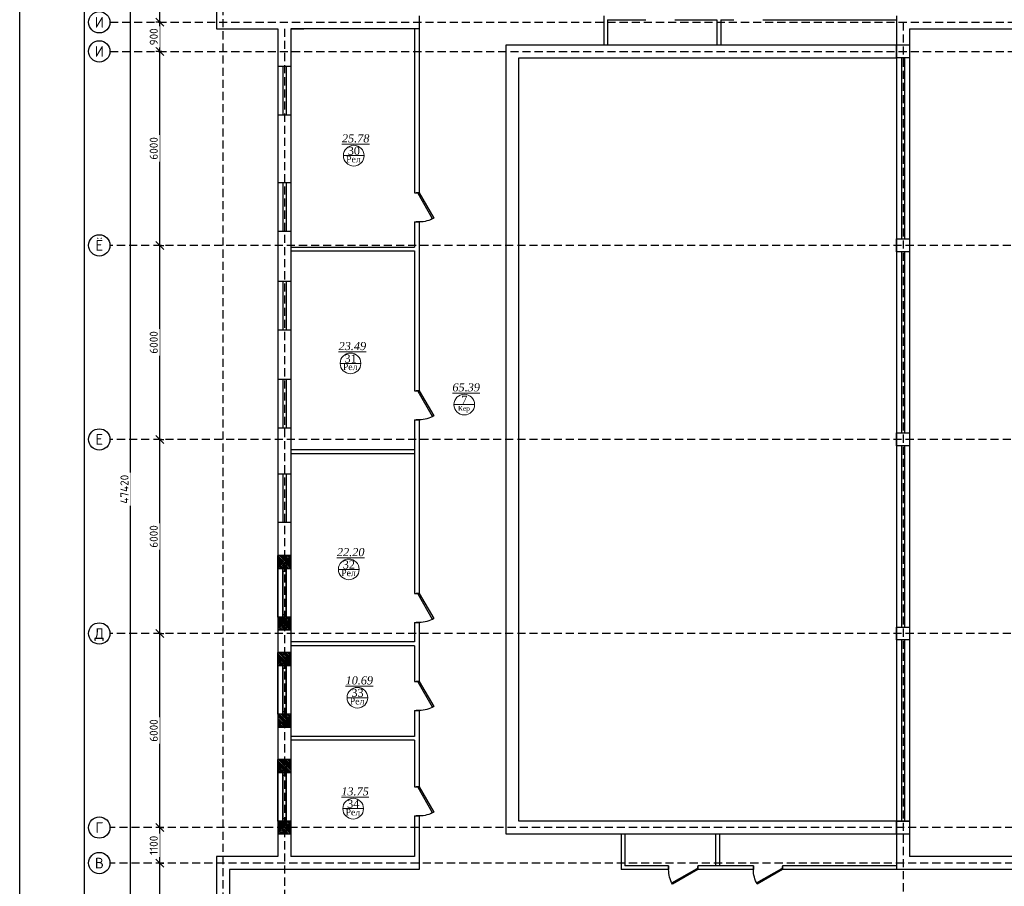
# Model space of a CAD drawing. Header units: inches. Extents: x 8001 to 766003, y -84601 to 563258.
# Tile 17 of 188: x 189106 to 219537, y 88762 to 115560. Entities that reach past the tile are written whole.
import ezdxf
from ezdxf.enums import TextEntityAlignment as Align

# ---------------------------------------------------------------- set-up
doc = ezdxf.new("R2010")
doc.units = ezdxf.units.IN
doc.header["$MEASUREMENT"] = 0
doc.linetypes.add('( Hidden )', pattern=[0.375, 0.25, -0.125])
doc.layers.add('.', color=7, linetype='Continuous', lineweight=15)
doc.layers.add('СТЕНЫ', color=7, linetype='Continuous', lineweight=40)
doc.styles.add('GOST', font='isocpeur.ttf')
doc.styles.add('Text style', font='isocpeur.ttf', dxfattribs={"height": 250})
doc.styles.add('TIEMS', font='times.ttf')
doc.dimstyles.new('Dim Style', dxfattribs={"dimtxt": 250, "dimasz": 250, "dimexe": 125, "dimexo": 62.5, "dimgap": 62.5, "dimtad": 1, "dimdec": 0, "dimtxsty": 'Text style', "dimblk": 'OBLIQUE', "dimcen": 250, "dimclrd": 256, "dimclre": 256, "dimclrt": 256, "dimadec": 0, "dimazin": 0, "dimtfac": 1, "dimtdec": 0, "dimtmove": 0, "dimatfit": 3, "dimldrblk": 'OBLIQUE', "dimfxl": 1, "dimlwd": -1, "dimlwe": -1, "dimarcsym": 0})
pattern_1 = [(45, (1276666.25, 1731302.557), (-27.5771645, 27.5771645), []), (45, (1276668.25, 1731302.557), (-27.5771645, 27.5771645), [])]

# ---------------------------------------------------------------- blocks, each defined once
blk = doc.blocks.new('*U287')
at = {"color": 5}
for p, q in [((0, 0), (0, 4)), ((36, 0), (36, 4))]:
    blk.add_line(p, q, dxfattribs=at)
blk.add_lwpolyline([(0, 0), (31.2, -18), (32.1, -16.5), (0.9, 1.5)], close=True, dxfattribs=at)
blk.add_arc((0, 0), 36, 330, 0, dxfattribs=at)
blk = doc.blocks.new('_Oblique')
at = {"color": 0, "linetype": 'ByBlock', "lineweight": -2}
blk.add_line((-0.5, -0.5), (0.5, 0.5), dxfattribs=at)
blk = doc.blocks.new('*D199')
at = {"transparency": 16777216}
for p, q in [((171330, 117447), (171330, 126717)), ((171392, 126717), (171455, 126717)), ((171392, 117447), (171455, 117447))]:
    blk.add_line(p, q, dxfattribs=at)
at = {"layer": 'Defpoints', "color": 0, "transparency": 16777216}
for p in [(171330, 126717), (171330, 126717), (171330, 117447)]:
    blk.add_point(p, dxfattribs=at)
at = {"transparency": 16777216, "xscale": 250, "yscale": 250, "zscale": 250}
for p, rotation in [((171330, 126717), 90), ((171330, 117447), 270)]:
    blk.add_blockref('_Oblique', p, dxfattribs=dict(at, rotation=rotation))
at = {"transparency": 16777216, "insert": (171142, 122082), "char_height": 250, "attachment_point": 5, "rotation": 90, "style": 'Text style', "bg_fill": 3, "box_fill_scale": 1.25, "bg_fill_color": 256, "bg_fill_true_color": 13158600, "bg_fill_transparency": 0}
blk.add_mtext('9270', dxfattribs=at)
blk = doc.blocks.new('*D200')
at = {"transparency": 16777216}
for p, q in [((171330, 126717), (171330, 127817)), ((171392, 127817), (171455, 127817)), ((171392, 126717), (171455, 126717))]:
    blk.add_line(p, q, dxfattribs=at)
at = {"layer": 'Defpoints', "color": 0, "transparency": 16777216}
for p in [(171330, 127817), (171330, 127817), (171330, 126717)]:
    blk.add_point(p, dxfattribs=at)
at = {"transparency": 16777216, "xscale": 250, "yscale": 250, "zscale": 250}
for p, rotation in [((171330, 127817), 90), ((171330, 126717), 270)]:
    blk.add_blockref('_Oblique', p, dxfattribs=dict(at, rotation=rotation))
at = {"transparency": 16777216, "insert": (171142, 127267), "char_height": 250, "attachment_point": 5, "rotation": 90, "style": 'Text style', "bg_fill": 3, "box_fill_scale": 1.25, "bg_fill_color": 256, "bg_fill_true_color": 13158600, "bg_fill_transparency": 0}
blk.add_mtext('1100', dxfattribs=at)
blk = doc.blocks.new('*D201')
at = {"transparency": 16777216}
for p, q in [((171330, 133817), (171330, 139817)), ((171392, 139817), (171455, 139817)), ((171392, 133817), (171455, 133817))]:
    blk.add_line(p, q, dxfattribs=at)
at = {"layer": 'Defpoints', "color": 0, "transparency": 16777216}
for p in [(171330, 139817), (171330, 139817), (171330, 133817)]:
    blk.add_point(p, dxfattribs=at)
at = {"transparency": 16777216, "xscale": 250, "yscale": 250, "zscale": 250}
for p, rotation in [((171330, 139817), 90), ((171330, 133817), 270)]:
    blk.add_blockref('_Oblique', p, dxfattribs=dict(at, rotation=rotation))
at = {"transparency": 16777216, "insert": (171142, 136817), "char_height": 250, "attachment_point": 5, "rotation": 90, "style": 'Text style', "bg_fill": 3, "box_fill_scale": 1.25, "bg_fill_color": 256, "bg_fill_true_color": 13158600, "bg_fill_transparency": 0}
blk.add_mtext('6000', dxfattribs=at)
blk = doc.blocks.new('*D202')
at = {"transparency": 16777216}
for p, q in [((171330, 139817), (171330, 145817)), ((171392, 145817), (171455, 145817)), ((171392, 139817), (171455, 139817))]:
    blk.add_line(p, q, dxfattribs=at)
at = {"layer": 'Defpoints', "color": 0, "transparency": 16777216}
for p in [(171330, 145817), (171330, 145817), (171330, 139817)]:
    blk.add_point(p, dxfattribs=at)
at = {"transparency": 16777216, "xscale": 250, "yscale": 250, "zscale": 250}
for p, rotation in [((171330, 145817), 90), ((171330, 139817), 270)]:
    blk.add_blockref('_Oblique', p, dxfattribs=dict(at, rotation=rotation))
at = {"transparency": 16777216, "insert": (171142, 142817), "char_height": 250, "attachment_point": 5, "rotation": 90, "style": 'Text style', "bg_fill": 3, "box_fill_scale": 1.25, "bg_fill_color": 256, "bg_fill_true_color": 13158600, "bg_fill_transparency": 0}
blk.add_mtext('6000', dxfattribs=at)
blk = doc.blocks.new('*D203')
at = {"transparency": 16777216}
for p, q in [((171330, 145817), (171330, 151817)), ((171392, 151817), (171455, 151817)), ((171392, 145817), (171455, 145817))]:
    blk.add_line(p, q, dxfattribs=at)
at = {"layer": 'Defpoints', "color": 0, "transparency": 16777216}
for p in [(171330, 151817), (171330, 151817), (171330, 145817)]:
    blk.add_point(p, dxfattribs=at)
at = {"transparency": 16777216, "xscale": 250, "yscale": 250, "zscale": 250}
for p, rotation in [((171330, 151817), 90), ((171330, 145817), 270)]:
    blk.add_blockref('_Oblique', p, dxfattribs=dict(at, rotation=rotation))
at = {"transparency": 16777216, "insert": (171142, 148817), "char_height": 250, "attachment_point": 5, "rotation": 90, "style": 'Text style', "bg_fill": 3, "box_fill_scale": 1.25, "bg_fill_color": 256, "bg_fill_true_color": 13158600, "bg_fill_transparency": 0}
blk.add_mtext('6000', dxfattribs=at)
blk = doc.blocks.new('*D204')
at = {"transparency": 16777216}
for p, q in [((171330, 152717), (171330, 155687)), ((171392, 155687), (171455, 155687)), ((171392, 152717), (171455, 152717))]:
    blk.add_line(p, q, dxfattribs=at)
at = {"layer": 'Defpoints', "color": 0, "transparency": 16777216}
for p in [(171330, 155687), (171330, 155687), (171330, 152717)]:
    blk.add_point(p, dxfattribs=at)
at = {"transparency": 16777216, "xscale": 250, "yscale": 250, "zscale": 250}
for p, rotation in [((171330, 155687), 90), ((171330, 152717), 270)]:
    blk.add_blockref('_Oblique', p, dxfattribs=dict(at, rotation=rotation))
at = {"transparency": 16777216, "insert": (171142, 154202), "char_height": 250, "attachment_point": 5, "rotation": 90, "style": 'Text style', "bg_fill": 3, "box_fill_scale": 1.25, "bg_fill_color": 256, "bg_fill_true_color": 13158600, "bg_fill_transparency": 0}
blk.add_mtext('2970', dxfattribs=at)
blk = doc.blocks.new('*D207')
at = {"transparency": 16777216}
for p, q in [((170424, 114567), (170424, 161987)), ((170487, 161987), (170549, 161987)), ((170487, 114567), (170549, 114567))]:
    blk.add_line(p, q, dxfattribs=at)
at = {"layer": 'Defpoints', "color": 0, "transparency": 16777216}
for p in [(170424, 161987), (170424, 161987), (170424, 114567)]:
    blk.add_point(p, dxfattribs=at)
at = {"transparency": 16777216, "xscale": 250, "yscale": 250, "zscale": 250}
for p, rotation in [((170424, 161987), 90), ((170424, 114567), 270)]:
    blk.add_blockref('_Oblique', p, dxfattribs=dict(at, rotation=rotation))
at = {"transparency": 16777216, "insert": (170237, 138277), "char_height": 250, "attachment_point": 5, "rotation": 90, "style": 'Text style', "bg_fill": 3, "box_fill_scale": 1.25, "bg_fill_color": 256, "bg_fill_true_color": 13158600, "bg_fill_transparency": 0}
blk.add_mtext('47420', dxfattribs=at)
blk = doc.blocks.new('*D209')
at = {"transparency": 16777216}
for p, q in [((171330, 127817), (171330, 133817)), ((171392, 133817), (171455, 133817)), ((171392, 127817), (171455, 127817))]:
    blk.add_line(p, q, dxfattribs=at)
at = {"layer": 'Defpoints', "color": 0, "transparency": 16777216}
for p in [(171330, 133817), (171330, 133817), (171330, 127817)]:
    blk.add_point(p, dxfattribs=at)
at = {"transparency": 16777216, "xscale": 250, "yscale": 250, "zscale": 250}
for p, rotation in [((171330, 133817), 90), ((171330, 127817), 270)]:
    blk.add_blockref('_Oblique', p, dxfattribs=dict(at, rotation=rotation))
at = {"transparency": 16777216, "insert": (171142, 130817), "char_height": 250, "attachment_point": 5, "rotation": 90, "style": 'Text style', "bg_fill": 3, "box_fill_scale": 1.25, "bg_fill_color": 256, "bg_fill_true_color": 13158600, "bg_fill_transparency": 0}
blk.add_mtext('6000', dxfattribs=at)
blk = doc.blocks.new('kb-axis')
blk.add_circle((0, 0), 1)
at = {"style": 'GOST'}
blk.add_attdef('AXIS', text='', height=1, dxfattribs=at).set_placement((0, 0), align=Align.MIDDLE_CENTER)
blk = doc.blocks.new('*D188')
at = {"transparency": 16777216}
for p, q in [((171361, 152717), (171205, 152717)), ((171330, 151817), (171330, 152717)), ((171392, 151817), (171205, 151817))]:
    blk.add_line(p, q, dxfattribs=at)
at = {"layer": 'Defpoints', "color": 0, "transparency": 16777216}
for p in [(171330, 152717), (171424, 152717), (171455, 151817)]:
    blk.add_point(p, dxfattribs=at)
at = {"transparency": 16777216, "xscale": 250, "yscale": 250, "zscale": 250}
for p, rotation in [((171330, 152717), 90), ((171330, 151817), 270)]:
    blk.add_blockref('_Oblique', p, dxfattribs=dict(at, rotation=rotation))
at = {"transparency": 16777216, "insert": (171142, 152267), "char_height": 250, "attachment_point": 5, "rotation": 90, "style": 'Text style', "bg_fill": 3, "box_fill_scale": 1.25, "bg_fill_color": 256, "bg_fill_true_color": 13158600, "bg_fill_transparency": 0}
blk.add_mtext('900', dxfattribs=at)
blk = doc.blocks.new('gggggggggggggggffffffffffgc')
at = {"layer": '.'}
h = blk.add_hatch(dxfattribs=at)
h.set_pattern_fill('JIS_LC_8', color=32, scale=5)
h.set_pattern_definition(pattern_1)
h.paths.add_polyline_path([(1969330, 2113298), (1968930, 2113298), (1968930, 2112898), (1969330, 2112898)])
h = blk.add_hatch(dxfattribs=at)
h.set_pattern_fill('JIS_LC_8', color=32, scale=5)
h.set_pattern_definition(pattern_1)
h.paths.add_polyline_path([(1970830, 2113298), (1971230, 2113298), (1971230, 2112898), (1970830, 2112898)])
for p, q in [((1968930, 2113298), (1968930, 2112898)), ((1968930, 2113298), (1968930, 2112898)), ((1971230, 2113298), (1971230, 2112898))]:
    blk.add_line(p, q)
at = {"color": 5}
for p, q in [((1969330, 2113148), (1970830, 2113148)), ((1969330, 2113048), (1970830, 2113048))]:
    blk.add_line(p, q, dxfattribs=at)
for points in [[(1969330, 2113298), (1968930, 2113298), (1968930, 2112898), (1969330, 2112898)], [(1970830, 2113298), (1971230, 2113298), (1971230, 2112898), (1970830, 2112898)]]:
    blk.add_lwpolyline(points, close=True)
at = {"color": 0}
blk.add_lwpolyline([(1969330, 2113298), (1970830, 2113298), (1970830, 2112898), (1969330, 2112898)], close=True, dxfattribs=at)
at = {"color": 5}
for points in [[(1969410, 2113148), (1969410, 2113048)], [(1970750, 2113148), (1970750, 2113048)]]:
    blk.add_lwpolyline(points, dxfattribs=at)
blk = doc.blocks.new('fhgsg')
for p, q in [((173079.6, 162186.5), (173079.6, 152516.5)), ((185049.6, 152916.5), (185049.6, 152016.5)), ((185169.6, 152796.5), (186349.6, 152796.5)), ((185169.6, 152796.5), (185169.6, 152016.5)), ((187249.6, 152796.5), (188549.6, 152796.5)), ((188549.6, 152796.5), (188549.6, 152016.5)), ((188669.6, 152796.5), (189069.6, 152796.5)), ((188669.6, 152796.5), (188669.6, 152016.5)), ((189969.6, 152796.5), (194099.6, 152796.5)), ((194099.6, 152916.5), (194099.6, 126516.5)), ((173079.6, 152516.5), (174979.6, 152516.5)), ((174979.6, 152516.5), (174979.6, 126916.5)), ((175379.6, 152516.5), (175779.6, 152516.5)), ((175379.6, 152516.5), (175379.6, 145466.5)), ((179349.6, 152516.5), (175379.6, 152516.5)), ((175379.6, 152516.5), (175379.6, 126916.5)), ((179199.6, 152516.5), (179199.6, 147441.4)), ((194499.6, 152516.5), (218479.6, 152516.5)), ((194499.6, 152516.5), (194499.6, 126916.5)), ((175379.6, 151349), (174979.6, 151349)), ((175379.6, 149849), (174979.6, 149849)), ((175379.6, 147749), (174979.6, 147749)), ((179199.6, 147441.4), (179349.6, 147441.4)), ((179199.6, 146541.4), (179199.6, 145766.5)), ((179199.6, 146541.4), (179349.6, 146541.4)), ((175379.6, 146249), (174979.6, 146249)), ((175379.6, 145766.5), (179199.6, 145766.5)), ((175379.6, 145646.5), (179199.6, 145646.5)), ((179199.6, 145646.5), (179199.6, 141324.9)), ((175379.6, 144699), (174979.6, 144699)), ((175379.6, 143199), (174979.6, 143199)), ((175379.6, 141667.9), (174979.6, 141667.9)), ((179199.6, 141324.9), (179349.6, 141324.9)), ((179199.6, 140424.9), (179199.6, 135056.5)), ((179199.6, 140424.9), (179349.6, 140424.9)), ((175379.6, 140167.9), (174979.6, 140167.9)), ((179199.6, 139496.5), (175379.6, 139496.5)), ((179199.6, 139376.5), (175379.6, 139376.5)), ((175379.6, 138747.9), (174979.6, 138747.9)), ((175379.6, 137247.9), (174979.6, 137247.9)), ((175379.6, 136224.7), (174979.6, 136224.7)), ((179199.6, 135056.5), (179349.6, 135056.5)), ((175379.6, 133924.7), (174979.6, 133924.7)), ((179199.6, 134156.5), (179199.6, 133556.5)), ((179199.6, 134156.5), (179349.6, 134156.5)), ((179349.6, 134156.5), (179349.6, 132336.5)), ((179199.6, 133556.5), (175379.6, 133556.5)), ((179199.6, 133436.5), (175379.6, 133436.5)), ((175379.6, 133436.5), (175379.6, 130636.5)), ((179199.6, 133436.5), (179199.6, 132336.5)), ((175379.6, 133224.7), (174979.6, 133224.7)), ((179199.6, 132336.5), (179349.6, 132336.5)), ((179199.6, 131436.5), (179199.6, 130636.5)), ((179199.6, 131436.5), (179349.6, 131436.5)), ((179349.6, 131436.5), (179349.6, 129075.4)), ((175379.6, 130924.7), (174979.6, 130924.7)), ((179199.6, 130636.5), (175379.6, 130636.5)), ((179199.6, 130516.5), (175379.6, 130516.5)), ((179199.6, 130516.5), (179199.6, 129075.4)), ((175379.6, 129916.5), (174979.6, 129916.5)), ((179199.6, 129075.4), (179349.6, 129075.4)), ((179199.6, 128175.4), (179199.6, 126916.5)), ((179199.6, 128175.4), (179349.6, 128175.4)), ((179349.6, 128175.4), (179349.6, 126516.5)), ((194099.6, 128016.5), (194499.6, 128016.5)), ((194499.6, 128016.5), (194099.6, 128016.5)), ((175379.6, 127616.5), (174979.6, 127616.5)), ((185584.6, 127616.5), (185584.6, 126516.5)), ((185704.6, 127616.5), (185704.6, 126636.5)), ((188504.6, 127616.5), (188504.6, 126636.5)), ((188624.6, 127616.5), (188624.6, 126636.5)), ((173081.1, 126916.5), (173081.1, 117246.5)), ((174979.6, 126916.5), (173081.1, 126916.5)), ((179199.6, 126916.5), (175379.6, 126916.5)), ((218479.6, 126916.5), (194499.6, 126916.5)), ((187054.6, 126636.5), (185704.6, 126636.5)), ((187054.6, 126636.5), (187054.6, 126516.5)), ((188504.6, 126636.5), (187954.6, 126636.5)), ((187954.6, 126636.5), (187954.6, 126516.5)), ((189674.6, 126636.5), (188324.6, 126636.5)), ((189674.6, 126636.5), (189674.6, 126516.5)), ((194099.6, 126636.5), (190574.6, 126636.5)), ((190574.6, 126636.5), (190574.6, 126516.5)), ((173481.1, 126516.5), (173481.1, 117646.5)), ((179349.6, 126516.5), (173481.1, 126516.5)), ((187054.6, 126516.5), (185584.6, 126516.5)), ((189674.6, 126516.5), (187954.6, 126516.5)), ((215779.6, 126516.5), (190574.6, 126516.5))]:
    blk.add_line(p, q)
at = {"color": 1, "linetype": '( Hidden )', "ltscale": 1000}
for p, q in [((173279.6, 162186.5), (173279.6, 111324.1)), ((169789.1, 152716.5), (247209.6, 152716.5)), ((175179.6, 152516.5), (175179.6, 111324.1)), ((194299.6, 152716.5), (194299.6, 111324.1)), ((241129.6, 145816.5), (169789.1, 145816.5)), ((241129.6, 139816.5), (169789.1, 139816.5)), ((241129.6, 133816.5), (169789.1, 133816.5)), ((245329.6, 127816.5), (169789.1, 127816.5)), ((245329.6, 126716.5), (169789.1, 126716.5))]:
    blk.add_line(p, q, dxfattribs=at)
at = {"color": 5}
for p, q in [((175129.6, 151349), (175129.6, 149849)), ((175229.6, 151349), (175229.6, 149849)), ((175129.6, 147749), (175129.6, 146249)), ((175229.6, 147749), (175229.6, 146249)), ((175129.6, 144699), (175129.6, 143199)), ((175229.6, 144699), (175229.6, 143199)), ((175129.6, 141667.9), (175129.6, 140167.9)), ((175229.6, 141667.9), (175229.6, 140167.9)), ((175129.6, 138747.9), (175129.6, 137247.9)), ((175229.6, 138747.9), (175229.6, 137247.9)), ((175129.6, 136224.7), (175129.6, 133924.7)), ((175229.6, 136224.7), (175229.6, 133924.7)), ((175129.6, 133224.7), (175129.6, 130924.7)), ((175229.6, 133224.7), (175229.6, 130924.7)), ((175129.6, 129916.5), (175129.6, 127616.5)), ((175229.6, 129916.5), (175229.6, 127616.5))]:
    blk.add_line(p, q, dxfattribs=at)
at = {"lineweight": 0, "ltscale": 100}
for p, q in [((177004.1, 148591.9), (177644.1, 148591.9)), ((176902.6, 142169.8), (177542.6, 142169.8)), ((180418.8, 140892.9), (181058.8, 140892.9)), ((176850.4, 135798.3), (177490.4, 135798.3)), ((177116.2, 131831.5), (177756.2, 131831.5)), ((176985.8, 128400.5), (177625.8, 128400.5))]:
    blk.add_line(p, q, dxfattribs=at)
for points in [[(179349.6, 152916.5), (179349.6, 147441.4)], [(179349.6, 146541.4), (179349.6, 141324.9)], [(179349.6, 140424.9), (179349.6, 135056.5)]]:
    blk.add_lwpolyline(points)
for points in [[(182029.6, 152016.5), (194499.6, 152016.5), (194499.6, 127616.5), (182029.6, 127616.5)], [(194099.6, 152016.5), (194499.6, 152016.5), (194499.6, 151616.5), (194099.6, 151616.5)], [(182429.6, 151616.5), (194099.6, 151616.5), (194099.6, 128016.5), (182429.6, 128016.5)], [(194099.6, 146016.5), (194499.6, 146016.5), (194499.6, 145616.5), (194099.6, 145616.5)], [(194099.6, 140016.5), (194499.6, 140016.5), (194499.6, 139616.5), (194099.6, 139616.5)], [(194099.6, 134016.5), (194499.6, 134016.5), (194499.6, 133616.5), (194099.6, 133616.5)], [(194099.6, 128016.5), (194499.6, 128016.5), (194499.6, 127616.5), (194099.6, 127616.5)]]:
    blk.add_lwpolyline(points, close=True)
at = {"color": 5}
for points in [[(194249.6, 151616.5), (194249.6, 146016.5)], [(194349.6, 151616.5), (194349.6, 146016.5)], [(194249.6, 145616.5), (194249.6, 140016.5)], [(194349.6, 145616.5), (194349.6, 140016.5)], [(194249.6, 139616.5), (194249.6, 134016.5)], [(194349.6, 139616.5), (194349.6, 134016.5)], [(194249.6, 133616.5), (194249.6, 128016.5)], [(194349.6, 133616.5), (194349.6, 128016.5)]]:
    blk.add_lwpolyline(points, dxfattribs=at)
at = {"layer": 'СТЕНЫ', "color": 0, "linetype": 'ByBlock', "lineweight": 0, "ltscale": 100}
for centre in [(177324.1, 148591.9), (177222.6, 142169.8), (180738.8, 140892.9), (177170.4, 135798.3), (177436.2, 131831.5), (177305.8, 128400.5)]:
    blk.add_circle(centre, 320, dxfattribs=at)
at = {"xscale": 330, "yscale": 330, "zscale": 330}
for p, values in [((169459.1, 152716.5), {'AXIS': 'И'}), ((169459.1, 151816.5), {'AXIS': 'И'}), ((169459.1, 145816.5), {'AXIS': 'Ё'}), ((169459.1, 139816.5), {'AXIS': 'Е'}), ((169459.1, 133816.5), {'AXIS': 'Д'}), ((169459.1, 127816.5), {'AXIS': 'Г'}), ((169459.1, 126716.5), {'AXIS': 'В'})]:
    blk.add_blockref('kb-axis', p, dxfattribs=at).add_auto_attribs(values)
at = {"color": 5, "xscale": -25, "yscale": 25, "zscale": 25, "rotation": 90}
for p in [(179349.6, 147441.4), (179349.6, 141324.9), (179349.6, 135056.5), (179349.6, 132336.5), (179349.6, 129075.4)]:
    blk.add_blockref('*U287', p, dxfattribs=at)
at = {"color": 0, "rotation": 90}
for p in [(2288277.8, -1835005), (2288277.8, -1838005), (2288277.8, -1841313.2)]:
    blk.add_blockref('gggggggggggggggffffffffffgc', p, dxfattribs=at)
at = {"color": 5, "xscale": -25, "yscale": 25, "zscale": 25}
for p in [(187954.6, 126516.5), (190574.6, 126516.5)]:
    blk.add_blockref('*U287', p, dxfattribs=at)
at = {"lineweight": 0, "ltscale": 100, "char_height": 250, "attachment_point": 5, "style": 'TIEMS'}
for s, insert in [('\\A1;{\\fTimes New Roman|b0|i1|c204|p18;\\L25.78}', (177383.2, 149124.1)), ('\\A1;30', (177326.2, 148740.1)), ('\\A1;{\\fTimes New Roman|b0|i1|c204|p18;\\L23.49}', (177281.7, 142702)), ('\\A1;31', (177224.8, 142318.1)), ('\\A1;{\\fTimes New Roman|b0|i1|c204|p18;\\L65.39}', (180797.9, 141425.1)), ('\\A1;7', (180740.9, 141041.2)), ('\\A1;{\\fTimes New Roman|b0|i1|c204|p18;\\L22.20}', (177229.5, 136330.5)), ('\\A1;32', (177172.5, 135946.5)), ('\\A1;{\\fTimes New Roman|b0|i1|c204|p18;\\L10.69}', (177495.3, 132363.7)), ('\\A1;33', (177438.4, 131979.7)), ('\\A1;{\\fTimes New Roman|b0|i1|c204|p18;\\L13.75}', (177364.9, 128932.7)), ('\\A1;34', (177308, 128548.7))]:
    blk.add_mtext(s, dxfattribs=dict(at, insert=insert))
at = {"lineweight": 0, "ltscale": 100, "width": 1156.471, "attachment_point": 5, "style": 'TIEMS'}
for s, insert, char_height in [('\\A1;Рел', (177314.1, 148482), 200), ('\\A1;Рел', (177212.7, 142060), 200), ('\\A1;Кер', (180729.6, 140753.9), 150), ('\\A1;Рел', (177160.5, 135688.4), 200), ('\\A1;Рел', (177426.3, 131721.6), 200), ('\\A1;Рел', (177295.9, 128290.6), 200)]:
    blk.add_mtext(s, dxfattribs=dict(at, insert=insert, char_height=char_height))
for base, p1, p2, override, picture, middle in [((170424.1, 161986.5), (170424.1, 114566.5), (170424.1, 161986.5), {"dimtfill": 1, "dimarcsym": 1}, '*D207', (170236.6, 138276.5)), ((171329.8, 155686.5), (171329.8, 152716.5), (171329.8, 155686.5), {"dimtmove": 1, "dimtfill": 1, "dimarcsym": 1}, '*D204', (171142.3, 154201.5)), ((171329.8, 139816.5), (171329.8, 133816.5), (171329.8, 139816.5), {"dimtmove": 1, "dimtfill": 1, "dimarcsym": 1}, '*D201', (171142.3, 136816.5)), ((171329.8, 126716.5), (171329.8, 117446.5), (171329.8, 126716.5), {"dimtfill": 1, "dimarcsym": 1}, '*D199', (171142.3, 122081.5))]:
    dim = blk.add_linear_dim(base=base, p1=p1, p2=p2, angle=90, dimstyle='Dim Style', override=override)
    dim.commit()
    dim.dimension.update_dxf_attribs({"geometry": picture, "text_midpoint": middle})
for base, p1, p2, picture, middle in [((171329.8, 145816.5), (171329.8, 139816.5), (171329.8, 145816.5), '*D202', (171142.3, 142816.5)), ((171329.8, 127816.5), (171329.8, 126716.5), (171329.8, 127816.5), '*D200', (171142.3, 127266.5))]:
    dim = blk.add_linear_dim(base=base, p1=p1, p2=p2, angle=90, dimstyle='Dim Style', override={"dimtmove": 1, "dimtfill": 1, "dimarcsym": 1})
    dim.commit()
    dim.dimension.update_dxf_attribs({"geometry": picture, "text_midpoint": middle})
for base, p1, p2, override, picture, middle in [((171329.8, 151816.5), (171329.8, 145816.5), (171329.8, 151816.5), {"dimtmove": 1, "dimtfill": 1, "dimarcsym": 1}, '*D203', (171142.3, 148816.5)), ((171329.8, 133816.5), (171329.8, 127816.5), (171329.8, 133816.5), {"dimtfill": 1, "dimarcsym": 1}, '*D209', (171142.3, 130816.5))]:
    dim = blk.add_linear_dim(base=base, p1=p1, p2=p2, angle=90, dimstyle='Dim Style', override=override)
    dim.commit()
    dim.dimension.update_dxf_attribs({"geometry": picture, "text_midpoint": middle})
at = {"color": 1, "linetype": '( Hidden )', "ltscale": 1000}
blk.add_line((169789.1, 151816.5), (247209.6, 151816.5), dxfattribs=at)
dim = blk.add_linear_dim(base=(171329.8, 152716.5), p1=(171454.8, 151816.5), p2=(171423.6, 152716.5), angle=90, dimstyle='Dim Style', override={"dimtfill": 1, "dimarcsym": 1})
dim.commit()
dim.dimension.update_dxf_attribs({"geometry": '*D188', "text_midpoint": (171142.3, 152266.5)})

msp = doc.modelspace()

# ---------------------------------------------------------------- block references
at = {"color": 25}
msp.add_blockref('fhgsg', (22107.029, -37236.897), dxfattribs=at)

# ---------------------------------------------------------------- next in the draw order: linework, layer by layer
for points in [[(189105.77, 128772.808), (289105.77, 128772.808), (289105.77, 59372.808), (189105.77, 59372.808)], [(191105.77, 128272.808), (288605.77, 128272.808), (288605.77, 59872.808), (191105.77, 59872.808)]]:
    msp.add_lwpolyline(points, close=True)

doc.saveas('drawing.dxf')
